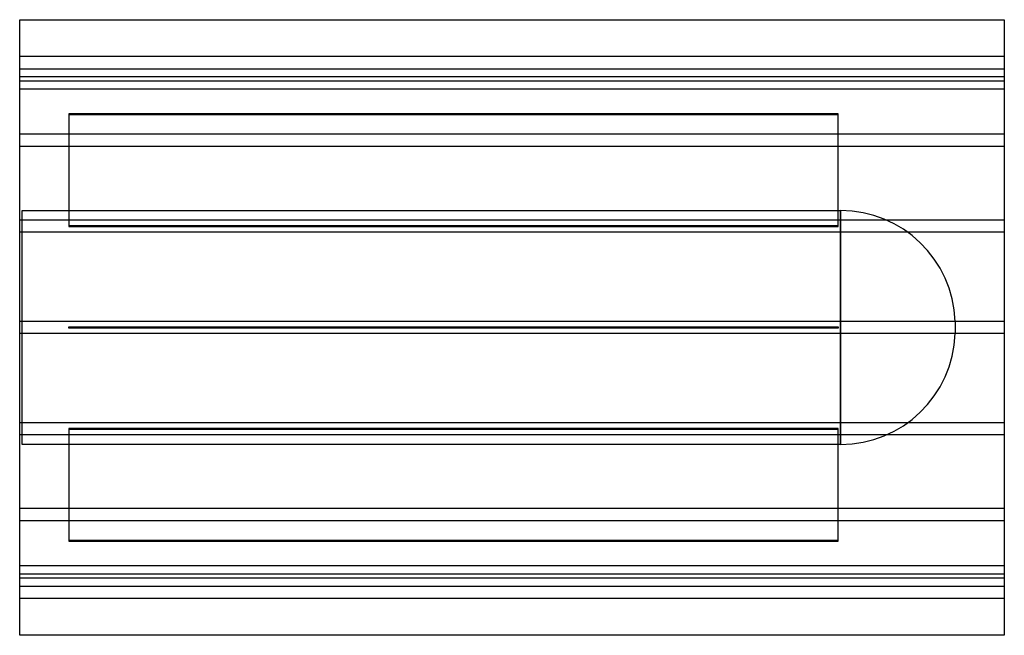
# Model space of a CAD drawing. Header units: millimetres. Extents: x -800 to 800, y -500 to 500.
import ezdxf

# ---------------------------------------------------------------- set-up
doc = ezdxf.new("R2010")
doc.units = ezdxf.units.MM
doc.layers.add('HIDDEN', color=7, linetype='Continuous')
doc.layers.add('THICK', color=7, linetype='Continuous')

msp = doc.modelspace()

# ---------------------------------------------------------------- linework, layer by layer
at = {"layer": 'HIDDEN'}
for p, q in [((800, 440), (-800, 440)), ((-800, 420), (800, 420)), ((800, 407.3), (-800, 407.3)), ((800, 407.3), (-800, 407.3)), ((800, 400), (-800, 400)), ((800, 387.3), (-800, 387.3)), ((800, 387.3), (-800, 387.3)), ((530, 346.9), (-720, 346.9)), ((-720, 346.9), (-720, 345.9)), ((-720, 345.9), (530, 345.9)), ((-720, 345.9), (-720, 164)), ((530, 345.9), (530, 346.9)), ((530, 164), (530, 345.9)), ((800, 314.1), (-800, 314.1)), ((800, 314.1), (-800, 314.1)), ((800, 294.1), (-800, 294.1)), ((800, 294.1), (-800, 294.1)), ((-796, -190), (-796, 190)), ((-796, 190), (533.9, 190)), ((533.9, 190), (533.9, 0)), ((533.9, -190), (533.9, 190)), ((800, 174.6), (-800, 174.6)), ((800, 174.6), (-800, 174.6)), ((530, 165), (-720, 165)), ((-720, 164), (530, 164)), ((800, 154.6), (-800, 154.6)), ((800, 154.6), (-800, 154.6)), ((800, 10), (-800, 10)), ((800, 10), (-800, 10)), ((-720, -1), (-720, 1)), ((-720, 1), (530, 1)), ((-720, 1), (-720, 1)), ((530, 1), (530, -1)), ((530, 1), (530, 1)), ((720, 9.9), (720, -9.9)), ((800, -10), (-800, -10)), ((800, -10), (-800, -10)), ((530, -1), (-720, -1)), ((-720, -1), (-720, -1)), ((530, -1), (530, -1)), ((533.9, 0), (533.9, -190)), ((800, -154.6), (-800, -154.6)), ((800, -154.6), (-800, -154.6)), ((800, -174.6), (-800, -174.6)), ((800, -174.6), (-800, -174.6)), ((530, -164), (-720, -164)), ((-720, -164), (-720, -345.9)), ((-720, -165), (530, -165)), ((530, -345.9), (530, -164)), ((533.9, -190), (-796, -190)), ((800, -294.1), (-800, -294.1)), ((800, -294.1), (-800, -294.1)), ((800, -314.1), (-800, -314.1)), ((800, -314.1), (-800, -314.1)), ((530, -345.9), (-720, -345.9)), ((-720, -345.9), (-720, -346.9)), ((-720, -346.9), (530, -346.9)), ((530, -346.9), (530, -345.9)), ((800, -387.3), (-800, -387.3)), ((800, -387.3), (-800, -387.3)), ((-800, -400), (800, -400)), ((800, -407.3), (-800, -407.3)), ((800, -407.3), (-800, -407.3)), ((-800, -420), (800, -420)), ((800, -440), (-800, -440))]:
    msp.add_line(p, q, dxfattribs=at)
for centre, start, end in [((533.9, 3.8), 1.8779, 90), ((533.9, -3.8), 270, 358.1221)]:
    msp.add_arc(centre, 186.2, start, end, dxfattribs=at)
at = {"layer": 'THICK'}
for p, q in [((-800, -500), (-800, 500)), ((-800, 500), (800, 500)), ((800, 500), (800, -500)), ((800, -500), (-800, -500))]:
    msp.add_line(p, q, dxfattribs=at)

doc.saveas('drawing.dxf')
